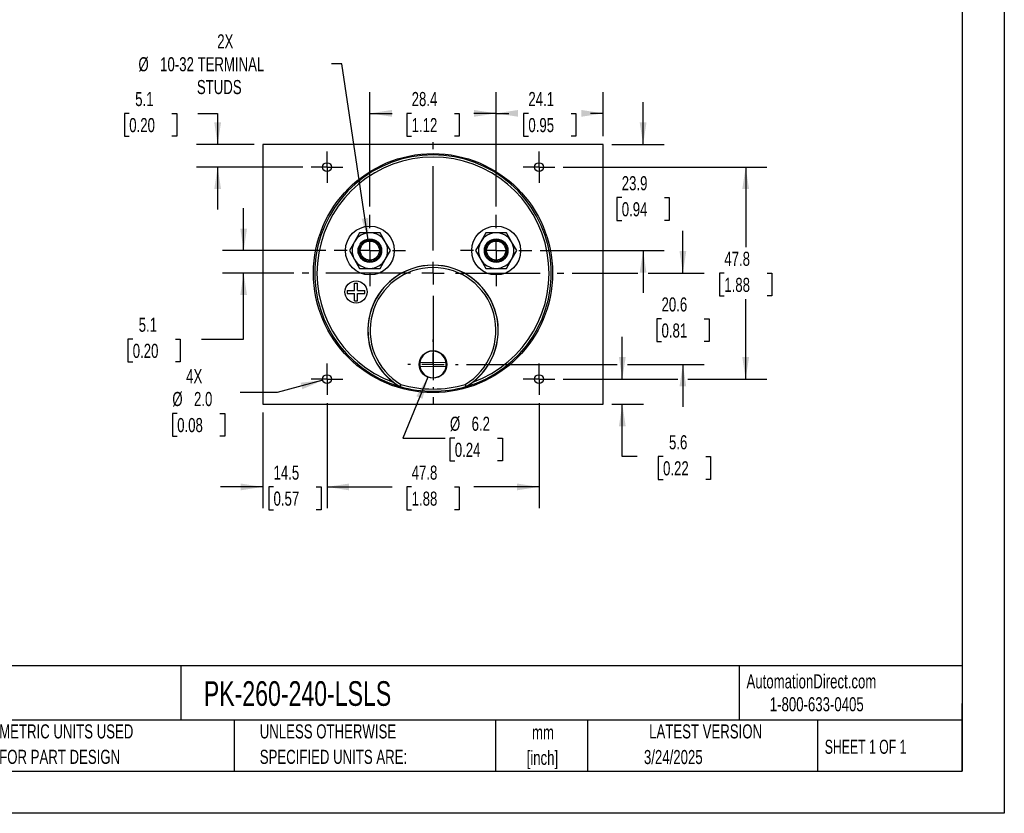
# Model space of a CAD drawing. Header units: millimetres. Extents: x 0 to 419, y 0 to 324.
# Tile 2 of 3: x 197 to 419, y 0 to 179. Entities that reach past the tile are written whole.
import ezdxf

# ---------------------------------------------------------------- set-up
doc = ezdxf.new("R2010")
doc.units = ezdxf.units.MM
doc.header["$LTSCALE"] = 1.5
doc.linetypes.add('CENTERX2', pattern=[20.32, 12.7, -2.54, 2.54, -2.54])
doc.layers.add('CENTER', color=40, linetype='CENTERX2')
doc.layers.add('DIMENSIONS', color=140, linetype='Continuous', lineweight=25)
doc.layers.add('TEXT', color=140, linetype='Continuous', lineweight=25)
doc.styles.add('SLDTEXTSTYLE0', font='TXT', dxfattribs={"width": 0.7})
doc.styles.add('SLDTEXTSTYLE1', font='TXT', dxfattribs={"width": 0.65})
doc.dimstyles.new('SLDDIMSTYLE0', dxfattribs={"dimtxt": 3.237012, "dimasz": 4.953, "dimexe": 0, "dimexo": 0.0625, "dimgap": 0.809253, "dimtad": 0, "dimtih": 1, "dimtoh": 1, "dimrnd": 1e-09, "dimzin": 12, "dimdsep": 46, "dimtxsty": 'SLDTEXTSTYLE0', "dimsah": 1, "dimcen": 0.09, "dimadec": 0, "dimazin": 3, "dimtfac": 1, "dimtofl": 0, "dimtmove": 0, "dimatfit": 3, "dimfxl": 0, "dimfrac": 2, "dimtolj": 1, "dimtzin": 12, "dimarcsym": 0})
doc.dimstyles.new('SLDDIMSTYLE1', dxfattribs={"dimtxt": 3.237012, "dimasz": 4.953, "dimexe": 0, "dimexo": 0.0625, "dimgap": 0.809253, "dimtad": 0, "dimtih": 1, "dimtoh": 1, "dimrnd": 1e-09, "dimzin": 12, "dimdsep": 46, "dimtxsty": 'SLDTEXTSTYLE0', "dimsah": 1, "dimcen": 0, "dimadec": 0, "dimazin": 3, "dimtfac": 1, "dimtofl": 0, "dimtmove": 0, "dimatfit": 3, "dimfxl": 0, "dimfrac": 2, "dimtolj": 1, "dimtzin": 12, "dimarcsym": 0})
doc.dimstyles.new('SLDDIMSTYLE2', dxfattribs={"dimtxt": 3.237012, "dimasz": 4.953, "dimexe": 0, "dimexo": 0.0625, "dimgap": 0.809253, "dimtad": 0, "dimtih": 1, "dimtoh": 1, "dimrnd": 1e-09, "dimzin": 12, "dimdsep": 46, "dimtxsty": 'SLDTEXTSTYLE0', "dimsah": 1, "dimcen": 0.09, "dimadec": 0, "dimazin": 3, "dimtfac": 1, "dimtmove": 0, "dimatfit": 0, "dimfxl": 0, "dimfrac": 2, "dimtolj": 1, "dimtzin": 12, "dimarcsym": 0})
doc.dimstyles.new('SLDDIMSTYLE5', dxfattribs={"dimtxt": 3.237012, "dimasz": 4.953, "dimexe": 0, "dimexo": 0.0625, "dimgap": 0.809253, "dimtad": 0, "dimtih": 1, "dimtoh": 1, "dimrnd": 1e-09, "dimzin": 4, "dimdsep": 46, "dimtxsty": 'SLDTEXTSTYLE0', "dimsah": 1, "dimcen": 0, "dimadec": 0, "dimazin": 1, "dimtfac": 1, "dimtofl": 0, "dimtmove": 0, "dimatfit": 3, "dimfxl": 0, "dimfrac": 2, "dimtolj": 1, "dimtzin": 12, "dimarcsym": 0})
doc.dimstyles.new('SLDDIMSTYLE6', dxfattribs={"dimtxt": 3.237012, "dimasz": 4.953, "dimexe": 0, "dimexo": 0.0625, "dimgap": 0.809253, "dimtad": 0, "dimtih": 1, "dimtoh": 1, "dimrnd": 1e-09, "dimzin": 12, "dimdsep": 46, "dimtxsty": 'SLDTEXTSTYLE0', "dimsah": 1, "dimcen": 0, "dimadec": 0, "dimazin": 3, "dimtfac": 1, "dimtofl": 0, "dimtmove": 0, "dimatfit": 3, "dimfxl": 0, "dimfrac": 2, "dimtolj": 1, "dimtzin": 12, "dimarcsym": 0})

# ---------------------------------------------------------------- blocks, each defined once
blk = doc.blocks.new('SW_NOTE_0_1')
at = {"layer": 'TEXT', "color": 0, "linetype": 'CENTERX2', "lineweight": 18, "char_height": 3.175, "attachment_point": 2, "style": 'SLDTEXTSTYLE0'}
for s, insert in [('mm', (4.27, 4.09)), ('[inch]', (4.14, -1.64))]:
    blk.add_mtext(s, dxfattribs=dict(at, insert=insert))
blk = doc.blocks.new('SW_NOTE_0_2')
at = {"layer": 'TEXT', "color": 0, "linetype": 'CENTERX2', "lineweight": 18, "char_height": 3.175, "attachment_point": 1, "style": 'SLDTEXTSTYLE0'}
for s, insert in [('UNLESS OTHERWISE', (0, 4.09)), ('SPECIFIED UNITS ARE:', (0, -1.64))]:
    blk.add_mtext(s, dxfattribs=dict(at, insert=insert))
blk = doc.blocks.new('SW_NOTE_0_6')
at = {"layer": 'TEXT', "color": 0, "linetype": 'CENTERX2', "lineweight": 18, "char_height": 3.175, "attachment_point": 1, "style": 'SLDTEXTSTYLE0'}
for s, insert in [('METRIC UNITS USED', (0, 4.09)), ('FOR PART DESIGN', (0, -1.64))]:
    blk.add_mtext(s, dxfattribs=dict(at, insert=insert))
blk = doc.blocks.new('_D_15')
at = {"layer": 'DIMENSIONS'}
for p, q in [((319.75, 145.55), (365.62, 145.55)), ((360.85, 145.55), (360.85, 127.55)), ((356.04, 121.68), (354.96, 121.68)), ((354.96, 121.68), (354.96, 116.53)), ((365.66, 121.68), (366.75, 121.68)), ((366.75, 121.68), (366.75, 116.53)), ((354.96, 116.53), (356.04, 116.53)), ((360.85, 97.8), (360.85, 115.81)), ((366.75, 116.53), (365.66, 116.53)), ((319.75, 97.8), (345.57, 97.8)), ((347.85, 97.8), (365.62, 97.8))]:
    blk.add_line(p, q, dxfattribs=at)
for points in [[(360.85, 145.55), (360.09, 140.6), (361.62, 140.6)], [(360.85, 97.8), (361.62, 102.75), (360.09, 102.75)]]:
    blk.add_solid(points, dxfattribs=at)
at = {"layer": 'DIMENSIONS', "char_height": 3.175, "attachment_point": 1, "style": 'SLDTEXTSTYLE0'}
for s, insert in [('47.8', (356.04, 126.49)), ('1.88', (356.04, 120.62))]:
    blk.add_mtext(s, dxfattribs=dict(at, insert=insert))
blk = doc.blocks.new('_D_16')
at = {"layer": 'DIMENSIONS'}
for p, q in [((266.56, 92.36), (266.56, 68.75)), ((314.31, 92.36), (314.31, 68.75)), ((266.56, 73.52), (281.24, 73.52)), ((285.62, 73.52), (284.53, 73.52)), ((284.53, 73.52), (284.53, 68.37)), ((295.24, 73.52), (296.33, 73.52)), ((296.33, 73.52), (296.33, 68.37)), ((314.31, 73.52), (299.63, 73.52)), ((284.53, 68.37), (285.62, 68.37)), ((296.33, 68.37), (295.24, 68.37))]:
    blk.add_line(p, q, dxfattribs=at)
for points in [[(266.56, 73.52), (271.51, 72.76), (271.51, 74.28)], [(314.31, 73.52), (309.35, 74.28), (309.35, 72.76)]]:
    blk.add_solid(points, dxfattribs=at)
at = {"layer": 'DIMENSIONS', "char_height": 3.175, "attachment_point": 1, "style": 'SLDTEXTSTYLE0'}
for s, insert in [('47.8', (285.62, 78.33)), ('1.88', (285.62, 72.47))]:
    blk.add_mtext(s, dxfattribs=dict(at, insert=insert))
blk = doc.blocks.new('_D_17')
at = {"layer": 'DIMENSIONS'}
for p, q in [((276.21, 136.7), (276.21, 162.43)), ((304.66, 136.7), (304.66, 162.43)), ((276.21, 157.66), (281.24, 157.66)), ((285.62, 157.66), (284.53, 157.66)), ((284.53, 157.66), (284.53, 152.52)), ((295.24, 157.66), (296.33, 157.66)), ((296.33, 157.66), (296.33, 152.52)), ((304.66, 157.66), (299.63, 157.66)), ((284.53, 152.52), (285.62, 152.52)), ((296.33, 152.52), (295.24, 152.52))]:
    blk.add_line(p, q, dxfattribs=at)
for points in [[(276.21, 157.66), (281.16, 156.9), (281.16, 158.43)], [(304.66, 157.66), (299.7, 158.43), (299.7, 156.9)]]:
    blk.add_solid(points, dxfattribs=at)
at = {"layer": 'DIMENSIONS', "char_height": 3.175, "attachment_point": 1, "style": 'SLDTEXTSTYLE0'}
for s, insert in [('28.4', (285.62, 162.48)), ('1.12', (285.62, 156.61))]:
    blk.add_mtext(s, dxfattribs=dict(at, insert=insert))
blk = doc.blocks.new('_D_18')
at = {"layer": 'DIMENSIONS'}
for p, q in [((266.56, 92.36), (266.56, 68.75)), ((252.08, 90.25), (252.08, 68.75)), ((252.08, 73.52), (242.56, 73.52)), ((254.51, 73.52), (253.42, 73.52)), ((253.42, 73.52), (253.42, 68.37)), ((264.13, 73.52), (265.21, 73.52)), ((265.21, 73.52), (265.21, 68.37)), ((266.56, 73.52), (276.08, 73.52)), ((253.42, 68.37), (254.51, 68.37)), ((265.21, 68.37), (264.13, 68.37))]:
    blk.add_line(p, q, dxfattribs=at)
for points in [[(252.08, 73.52), (247.13, 74.28), (247.13, 72.76)], [(266.56, 73.52), (271.51, 72.76), (271.51, 74.28)]]:
    blk.add_solid(points, dxfattribs=at)
at = {"layer": 'DIMENSIONS', "char_height": 3.175, "attachment_point": 1, "style": 'SLDTEXTSTYLE0'}
for s, insert in [('14.5', (254.51, 78.33)), ('0.57', (254.51, 72.47))]:
    blk.add_mtext(s, dxfattribs=dict(at, insert=insert))
blk = doc.blocks.new('_D_19')
at = {"layer": 'DIMENSIONS'}
for p, q in [((222.01, 157.66), (220.92, 157.66)), ((220.92, 157.66), (220.92, 152.52)), ((231.62, 157.66), (232.71, 157.66)), ((232.71, 157.66), (232.71, 152.52)), ((237.46, 157.66), (241.92, 157.66)), ((241.92, 157.66), (241.92, 150.65)), ((220.92, 152.52), (222.01, 152.52)), ((232.71, 152.52), (231.62, 152.52)), ((250.18, 150.65), (237.16, 150.65)), ((261.11, 145.55), (237.16, 145.55)), ((241.92, 145.55), (241.92, 136.03))]:
    blk.add_line(p, q, dxfattribs=at)
for points in [[(241.92, 150.65), (242.69, 155.61), (241.16, 155.61)], [(241.92, 145.55), (241.16, 140.6), (242.69, 140.6)]]:
    blk.add_solid(points, dxfattribs=at)
at = {"layer": 'DIMENSIONS', "char_height": 3.175, "attachment_point": 1, "style": 'SLDTEXTSTYLE0'}
for s, insert in [('5.1', (223.35, 162.48)), ('0.20', (222.01, 156.61))]:
    blk.add_mtext(s, dxfattribs=dict(at, insert=insert))
blk = doc.blocks.new('_D_20')
at = {"layer": 'DIMENSIONS'}
for p, q in [((337.75, 150.65), (337.75, 160.18)), ((330.69, 150.65), (342.51, 150.65)), ((332.94, 138.7), (331.85, 138.7)), ((331.85, 138.7), (331.85, 133.56)), ((342.55, 138.7), (343.64, 138.7)), ((343.64, 138.7), (343.64, 133.56)), ((331.85, 133.56), (332.94, 133.56)), ((343.64, 133.56), (342.55, 133.56)), ((314.6, 126.76), (342.51, 126.76)), ((337.75, 126.76), (337.75, 117.23))]:
    blk.add_line(p, q, dxfattribs=at)
for points in [[(337.75, 150.65), (338.51, 155.61), (336.98, 155.61)], [(337.75, 126.76), (336.98, 121.8), (338.51, 121.8)]]:
    blk.add_solid(points, dxfattribs=at)
at = {"layer": 'DIMENSIONS', "char_height": 3.175, "attachment_point": 1, "style": 'SLDTEXTSTYLE0'}
for s, insert in [('23.9', (332.94, 143.52)), ('0.94', (332.94, 137.65))]:
    blk.add_mtext(s, dxfattribs=dict(at, insert=insert))
blk = doc.blocks.new('_D_21')
at = {"layer": 'DIMENSIONS'}
for p, q in [((304.66, 136.7), (304.66, 162.43)), ((328.78, 152.56), (328.78, 162.43)), ((304.66, 157.66), (307.52, 157.66)), ((311.91, 157.66), (310.82, 157.66)), ((310.82, 157.66), (310.82, 152.52)), ((321.53, 157.66), (322.61, 157.66)), ((322.61, 157.66), (322.61, 152.52)), ((328.78, 157.66), (325.91, 157.66)), ((310.82, 152.52), (311.91, 152.52)), ((322.61, 152.52), (321.53, 152.52))]:
    blk.add_line(p, q, dxfattribs=at)
for points in [[(304.66, 157.66), (309.61, 156.9), (309.61, 158.43)], [(328.78, 157.66), (323.83, 158.43), (323.83, 156.9)]]:
    blk.add_solid(points, dxfattribs=at)
at = {"layer": 'DIMENSIONS', "char_height": 3.175, "attachment_point": 1, "style": 'SLDTEXTSTYLE0'}
for s, insert in [('24.1', (311.91, 162.48)), ('0.95', (311.91, 156.61))]:
    blk.add_mtext(s, dxfattribs=dict(at, insert=insert))
blk = doc.blocks.new('_D_22')
at = {"layer": 'DIMENSIONS'}
for p, q in [((333.07, 97.8), (333.07, 107.33)), ((319.75, 97.8), (337.83, 97.8)), ((330.69, 92.15), (337.83, 92.15)), ((333.07, 80.35), (333.07, 92.15)), ((336.4, 80.35), (333.07, 80.35)), ((342.24, 80.35), (341.15, 80.35)), ((341.15, 80.35), (341.15, 75.2)), ((351.86, 80.35), (352.94, 80.35)), ((352.94, 80.35), (352.94, 75.2)), ((341.15, 75.2), (342.24, 75.2)), ((352.94, 75.2), (351.86, 75.2))]:
    blk.add_line(p, q, dxfattribs=at)
for points in [[(333.07, 97.8), (333.83, 102.75), (332.31, 102.75)], [(333.07, 92.15), (332.31, 87.2), (333.83, 87.2)]]:
    blk.add_solid(points, dxfattribs=at)
at = {"layer": 'DIMENSIONS', "char_height": 3.175, "attachment_point": 1, "style": 'SLDTEXTSTYLE0'}
for s, insert in [('5.6', (343.58, 85.17)), ('0.22', (342.24, 79.3))]:
    blk.add_mtext(s, dxfattribs=dict(at, insert=insert))
blk = doc.blocks.new('_D_23')
at = {"layer": 'DIMENSIONS'}
for p, q in [((265.59, 97.54), (255.32, 94.79)), ((255.32, 94.79), (246.99, 94.79)), ((232.81, 90.09), (231.73, 90.09)), ((231.73, 90.09), (231.73, 84.94)), ((242.43, 90.09), (243.52, 90.09)), ((243.52, 90.09), (243.52, 84.94)), ((231.73, 84.94), (232.81, 84.94)), ((243.52, 84.94), (242.43, 84.94))]:
    blk.add_line(p, q, dxfattribs=at)
blk.add_solid([(265.59, 97.54), (260.61, 97), (261, 95.52)], dxfattribs=at)
at = {"layer": 'DIMENSIONS', "char_height": 3.175, "attachment_point": 1, "style": 'SLDTEXTSTYLE0'}
for s, insert in [('4X', (234.83, 100.05)), ('%%c', (231.72, 94.91)), ('2.0', (236.6, 94.91)), ('0.08', (232.81, 89.04))]:
    blk.add_mtext(s, dxfattribs=dict(at, insert=insert))
blk = doc.blocks.new('_D_24')
at = {"layer": 'DIMENSIONS'}
for p, q in [((247.78, 126.76), (247.78, 136.28)), ((266.26, 126.76), (243.02, 126.76)), ((259.06, 121.68), (243.02, 121.68)), ((247.78, 106.82), (247.78, 121.68)), ((222.8, 106.82), (221.71, 106.82)), ((221.71, 106.82), (221.71, 101.67)), ((232.42, 106.82), (233.5, 106.82)), ((233.5, 106.82), (233.5, 101.67)), ((238.25, 106.82), (247.78, 106.82)), ((221.71, 101.67), (222.8, 101.67)), ((233.5, 101.67), (232.42, 101.67))]:
    blk.add_line(p, q, dxfattribs=at)
for points in [[(247.78, 126.76), (248.54, 131.71), (247.02, 131.71)], [(247.78, 121.68), (247.02, 116.72), (248.54, 116.72)]]:
    blk.add_solid(points, dxfattribs=at)
at = {"layer": 'DIMENSIONS', "char_height": 3.175, "attachment_point": 1, "style": 'SLDTEXTSTYLE0'}
for s, insert in [('5.1', (224.14, 111.63)), ('0.20', (222.8, 105.76))]:
    blk.add_mtext(s, dxfattribs=dict(at, insert=insert))
blk = doc.blocks.new('_D_25')
at = {"layer": 'DIMENSIONS'}
for p, q in [((346.71, 121.68), (346.71, 131.2)), ((321.8, 121.68), (336.6, 121.68)), ((338.89, 121.68), (351.47, 121.68)), ((341.9, 111.39), (340.81, 111.39)), ((340.81, 111.39), (340.81, 106.25)), ((351.52, 111.39), (352.61, 111.39)), ((352.61, 111.39), (352.61, 106.25)), ((340.81, 106.25), (341.9, 106.25)), ((352.61, 106.25), (351.52, 106.25)), ((297.98, 101.11), (331.93, 101.11)), ((334.21, 101.11), (351.47, 101.11)), ((346.71, 101.11), (346.71, 91.58))]:
    blk.add_line(p, q, dxfattribs=at)
for points in [[(346.71, 121.68), (347.47, 126.63), (345.95, 126.63)], [(346.71, 101.11), (345.95, 96.15), (347.47, 96.15)]]:
    blk.add_solid(points, dxfattribs=at)
at = {"layer": 'DIMENSIONS', "char_height": 3.175, "attachment_point": 1, "style": 'SLDTEXTSTYLE0'}
for s, insert in [('20.6', (341.9, 116.21)), ('0.81', (341.9, 110.34))]:
    blk.add_mtext(s, dxfattribs=dict(at, insert=insert))
blk = doc.blocks.new('_D_26')
at = {"layer": 'DIMENSIONS'}
for p, q in [((289.26, 98.24), (283.64, 84.53)), ((283.64, 84.53), (293.17, 84.53)), ((295.34, 84.53), (294.25, 84.53)), ((294.25, 84.53), (294.25, 79.38)), ((304.96, 84.53), (306.05, 84.53)), ((306.05, 84.53), (306.05, 79.38)), ((294.25, 79.38), (295.34, 79.38)), ((306.05, 79.38), (304.96, 79.38))]:
    blk.add_line(p, q, dxfattribs=at)
blk.add_solid([(289.26, 98.24), (286.67, 93.94), (288.08, 93.37)], dxfattribs=at)
at = {"layer": 'DIMENSIONS', "char_height": 3.175, "attachment_point": 1, "style": 'SLDTEXTSTYLE0'}
for s, insert in [('%%c', (294.24, 89.34)), ('6.2', (299.13, 89.34)), ('0.24', (295.34, 83.47))]:
    blk.add_mtext(s, dxfattribs=dict(at, insert=insert))
blk = doc.blocks.new('_D_27')
at = {"layer": 'DIMENSIONS'}
for p, q in [((269.89, 168.8), (267.54, 168.8)), ((275.85, 129.13), (269.89, 168.8))]:
    blk.add_line(p, q, dxfattribs=at)
blk.add_solid([(275.85, 129.13), (275.87, 134.14), (274.36, 133.91)], dxfattribs=at)
at = {"layer": 'DIMENSIONS', "char_height": 3.175, "attachment_point": 1, "style": 'SLDTEXTSTYLE0'}
for s, insert in [('2X', (241.83, 175.47)), ('%%c', (224.09, 170.32)), ('10-32 TERMINAL', (228.97, 170.32)), ('STUDS', (237.25, 165.18))]:
    blk.add_mtext(s, dxfattribs=dict(at, insert=insert))
blk = doc.blocks.new('SW_CENTERMARKSYMBOL_1')
at = {"layer": 'CENTER', "color": 0}
for p, q in [((0, 5.08), (0, 8.04)), ((0, 0), (0, 2.54)), ((-5.08, 0), (-8.04, 0)), ((0, 0), (-2.54, 0)), ((0, 0), (0, -2.54)), ((0, 0), (2.54, 0)), ((5.08, 0), (8.04, 0)), ((0, -5.08), (0, -8.04))]:
    blk.add_line(p, q, dxfattribs=at)
blk = doc.blocks.new('SW_CENTERMARKSYMBOL_2')
at = {"layer": 'CENTER', "color": 0}
for p, q in [((0, 5.08), (0, 8.04)), ((0, 0), (0, 2.54)), ((-5.08, 0), (-8.04, 0)), ((0, 0), (-2.54, 0)), ((0, 0), (0, -2.54)), ((0, 0), (2.54, 0)), ((5.08, 0), (8.04, 0)), ((0, -5.08), (0, -8.04))]:
    blk.add_line(p, q, dxfattribs=at)
blk = doc.blocks.new('SW_CENTERMARKSYMBOL_3')
at = {"layer": 'CENTER', "color": 0}
for p, q in [((0, 5.08), (0, 5.64)), ((0, 0), (0, 2.54)), ((-5.08, 0), (-5.64, 0)), ((0, 0), (-2.54, 0)), ((0, 0), (0, -2.54)), ((0, 0), (2.54, 0)), ((5.08, 0), (5.64, 0)), ((0, -5.08), (0, -5.64))]:
    blk.add_line(p, q, dxfattribs=at)
blk = doc.blocks.new('SW_CENTERMARKSYMBOL_4')
at = {"layer": 'CENTER', "color": 0}
for p, q in [((0, 2.54), (0, 3.54)), ((0, 0), (0, 2.54)), ((-2.54, 0), (-3.54, 0)), ((0, 0), (-2.54, 0)), ((0, 0), (0, -2.54)), ((0, 0), (2.54, 0)), ((2.54, 0), (3.54, 0)), ((0, -2.54), (0, -3.54))]:
    blk.add_line(p, q, dxfattribs=at)
blk = doc.blocks.new('SW_CENTERMARKSYMBOL_5')
at = {"layer": 'CENTER', "color": 0}
for p, q in [((0, 2.54), (0, 3.54)), ((0, 0), (0, 2.54)), ((-2.54, 0), (-3.54, 0)), ((0, 0), (-2.54, 0)), ((0, 0), (0, -2.54)), ((0, 0), (2.54, 0)), ((2.54, 0), (3.54, 0)), ((0, -2.54), (0, -3.54))]:
    blk.add_line(p, q, dxfattribs=at)
blk = doc.blocks.new('SW_CENTERMARKSYMBOL_6')
at = {"layer": 'CENTER', "color": 0}
for p, q in [((0, 2.54), (0, 3.54)), ((0, 0), (0, 2.54)), ((-2.54, 0), (-3.54, 0)), ((0, 0), (-2.54, 0)), ((0, 0), (0, -2.54)), ((0, 0), (2.54, 0)), ((2.54, 0), (3.54, 0)), ((0, -2.54), (0, -3.54))]:
    blk.add_line(p, q, dxfattribs=at)
blk = doc.blocks.new('SW_CENTERMARKSYMBOL_7')
at = {"layer": 'CENTER', "color": 0}
for p, q in [((0, 2.54), (0, 3.54)), ((0, 0), (0, 2.54)), ((-2.54, 0), (-3.54, 0)), ((0, 0), (-2.54, 0)), ((0, 0), (0, -2.54)), ((0, 0), (2.54, 0)), ((2.54, 0), (3.54, 0)), ((0, -2.54), (0, -3.54))]:
    blk.add_line(p, q, dxfattribs=at)
blk = doc.blocks.new('SW_CENTERMARKSYMBOL_8')
at = {"layer": 'CENTER', "color": 0}
for p, q in [((0, 5.08), (0, 29.464)), ((0, 0), (0, 2.54)), ((-5.08, 0), (-29.464, 0)), ((0, 0), (-2.54, 0)), ((0, 0), (0, -2.54)), ((0, 0), (2.54, 0)), ((5.08, 0), (29.464, 0)), ((0, -5.08), (0, -29.464))]:
    blk.add_line(p, q, dxfattribs=at)

msp = doc.modelspace()

# ---------------------------------------------------------------- linework, layer by layer
at = {"color": 7, "linetype": 'Continuous'}
for p, q in [((419.104, 323.854), (419.104, 0.004)), ((419.104, 0.004), (0.004, 0.004))]:
    msp.add_line(p, q, dxfattribs=at)
for p, q in [((252.081, 150.652), (252.081, 92.152)), ((328.781, 150.652), (252.081, 150.652)), ((328.781, 92.152), (328.781, 150.652)), ((272.743, 128.756), (271.588, 126.756)), ((273.898, 130.756), (272.743, 128.756)), ((276.207, 130.756), (273.898, 130.756)), ((278.517, 130.756), (276.207, 130.756)), ((279.671, 128.756), (278.517, 130.756)), ((280.826, 126.756), (279.671, 128.756)), ((301.191, 128.756), (300.036, 126.756)), ((302.346, 130.756), (301.191, 128.756)), ((304.655, 130.756), (302.346, 130.756)), ((306.965, 130.756), (304.655, 130.756)), ((308.119, 128.756), (306.965, 130.756)), ((309.274, 126.756), (308.119, 128.756)), ((271.588, 126.756), (272.743, 124.756)), ((279.671, 124.756), (280.826, 126.756)), ((300.036, 126.756), (301.191, 124.756)), ((308.119, 124.756), (309.274, 126.756)), ((272.743, 124.756), (273.898, 122.756)), ((278.517, 122.756), (279.671, 124.756)), ((301.191, 124.756), (302.346, 122.756)), ((306.965, 122.756), (308.119, 124.756)), ((273.898, 122.756), (276.207, 122.756)), ((276.207, 122.756), (278.517, 122.756)), ((302.346, 122.756), (304.655, 122.756)), ((304.655, 122.756), (306.965, 122.756)), ((271.089, 117.789), (272.739, 117.789)), ((271.089, 117.789), (271.089, 117.089)), ((272.739, 117.789), (272.739, 119.439)), ((272.739, 119.439), (273.439, 119.439)), ((273.439, 117.789), (273.439, 119.439)), ((273.439, 117.789), (275.089, 117.789)), ((275.089, 117.089), (275.089, 117.789)), ((271.089, 117.089), (272.739, 117.089)), ((272.739, 115.439), (272.739, 117.089)), ((272.739, 115.439), (273.439, 115.439)), ((273.439, 117.089), (275.089, 117.089)), ((273.439, 115.439), (273.439, 117.089)), ((293.384, 100.58), (287.469, 100.633)), ((287.478, 101.633), (293.394, 101.579)), ((282.962, 96.149), (282.949, 96.117)), ((283.006, 96.092), (282.949, 96.117)), ((283.02, 96.124), (283.006, 96.092)), ((297.856, 96.092), (297.842, 96.124)), ((297.914, 96.117), (297.856, 96.092)), ((297.914, 96.117), (297.9, 96.149)), ((252.081, 92.152), (328.781, 92.152))]:
    msp.add_line(p, q)
for centre, radius in [((290.431, 121.676), 26.924), ((266.555, 145.552), 1), ((314.307, 145.552), 1), ((276.207, 126.756), 5.5), ((304.655, 126.756), 5.5), ((276.207, 126.756), 2.65), ((276.207, 126.756), 2.4), ((276.207, 126.756), 2.15), ((304.655, 126.756), 2.65), ((304.655, 126.756), 2.4), ((304.655, 126.756), 2.15), ((273.089, 117.439), 2.5), ((290.431, 101.106), 3.1), ((266.555, 97.8), 1), ((314.307, 97.8), 1)]:
    msp.add_circle(centre, radius)
for centre, radius, start, end in [((290.431, 121.676), 26.64, 286.18396, 253.81604), ((290.431, 121.676), 26.14, 290.03748, 249.96252), ((276.207, 126.756), 4, 150, 210), ((276.207, 126.756), 4, 90, 150), ((276.207, 126.756), 4, 30, 90), ((276.207, 126.756), 4, 330, 30), ((304.655, 126.756), 4, 150, 210), ((304.655, 126.756), 4, 90, 150), ((304.655, 126.756), 4, 30, 90), ((304.655, 126.756), 4, 330, 30), ((276.207, 126.756), 4, 210, 270), ((276.207, 126.756), 4, 270, 330), ((304.655, 126.756), 4, 210, 270), ((304.655, 126.756), 4, 270, 330), ((290.431, 108.775), 14.7, 307.53834, 232.46166), ((290.431, 108.775), 14.669, 300.60703, 239.39297), ((290.431, 108.775), 14.169, 300.73478, 239.26522), ((290.431, 101.106), 3, 9.07139, 169.88326), ((290.431, 101.106), 3, 169.88326, 189.07139), ((290.431, 101.106), 3, 189.07139, 349.88326), ((290.431, 101.106), 3, 349.88326, 9.07139), ((291.039, 109.618), 15.739, 232.57662, 239.0667), ((413.535, 29.924), 146.407, 152.91042, 153.10649), ((283.09, 96.364), 0.25, 239.39353, 253.82512), ((6.228, 196.065), 294.282, 340.14689, 340.24443), ((290.431, 121.676), 26.605, 253.82564, 286.17436), ((290.431, 121.675), 26.104, 253.8941, 286.1059), ((574.288, 195.941), 293.915, 199.75551, 199.85317), ((167.173, 29.846), 146.58, 26.89363, 27.08947), ((297.773, 96.364), 0.25, 286.17492, 300.60642), ((289.603, 109.942), 16.13, 301.01202, 307.34465)]:
    msp.add_arc(centre, radius, start, end)
at = {"layer": 'TEXT'}
for p, q in [((409.575, 314.325), (409.575, 9.525)), ((409.575, 33.189), (9.525, 33.189)), ((233.638, 33.189), (233.638, 20.955)), ((359.363, 33.189), (359.363, 20.955)), ((409.575, 9.525), (409.575, 24.765)), ((409.575, 20.955), (9.525, 20.955)), ((245.67, 20.955), (245.67, 9.525)), ((304.536, 20.955), (304.536, 9.525)), ((325.218, 20.955), (325.218, 9.525)), ((377.023, 20.955), (377.023, 9.525)), ((9.525, 9.525), (409.575, 9.525))]:
    msp.add_line(p, q, dxfattribs=at)

# ---------------------------------------------------------------- block references
at = {"layer": 'CENTER'}
for name, p in [('SW_CENTERMARKSYMBOL_8', (290.431, 121.676)), ('SW_CENTERMARKSYMBOL_5', (266.555, 145.552)), ('SW_CENTERMARKSYMBOL_7', (314.307, 145.552)), ('SW_CENTERMARKSYMBOL_1', (276.207, 126.756)), ('SW_CENTERMARKSYMBOL_2', (304.655, 126.756)), ('SW_CENTERMARKSYMBOL_3', (290.431, 101.106)), ('SW_CENTERMARKSYMBOL_6', (266.555, 97.8)), ('SW_CENTERMARKSYMBOL_4', (314.307, 97.8))]:
    msp.add_blockref(name, p, dxfattribs=at)
at = {"layer": 'TEXT', "linetype": 'CENTERX2', "lineweight": 18}
for name, p in [('SW_NOTE_0_6', (192.718, 15.953)), ('SW_NOTE_0_2', (251.412, 15.953)), ('SW_NOTE_0_1', (310.929, 15.729))]:
    msp.add_blockref(name, p, dxfattribs=at)

# ---------------------------------------------------------------- texts
for s, insert, char_height, attachment_point, style in [('AutomationDirect.com', (361.042, 31.315), 3.175, 1, 'SLDTEXTSTYLE0'), ('PK-260-240-LSLS', (238.812, 29.764), 5.55625, 1, 'SLDTEXTSTYLE0'), ('1-800-633-0405', (366.287, 26.156), 3.175, 1, 'SLDTEXTSTYLE0'), ('LATEST VERSION', (351.828, 20.046), 3.175, 2, 'SLDTEXTSTYLE0'), ('SHEET 1 OF 1', (378.662, 16.577), 3.175, 1, 'SLDTEXTSTYLE1'), ('3/24/2025', (344.552, 14.267), 3.175, 2, 'SLDTEXTSTYLE0')]:
    msp.add_mtext(s, dxfattribs=dict(at, insert=insert, char_height=char_height, attachment_point=attachment_point, style=style))

# ---------------------------------------------------------------- dimensions: what is measured, and where the dimension line sits
at = {"layer": 'DIMENSIONS'}
dim = msp.add_diameter_dim_2p(p1=(276.563, 124.383), p2=(275.851, 129.13), text='2X\\P%%c10-32 TERMINAL\\PSTUDS', dimstyle='SLDDIMSTYLE6', override={"dimpost": '<>'}, dxfattribs=at)
dim.commit()
dim.dimension.update_dxf_attribs({"geometry": '_D_27', "text_midpoint": (244.625, 168.803), "dimtype": 163})
for base, p1, p2, dimstyle, picture, middle in [((241.924, 150.652), (263.015, 145.552), (252.081, 150.652), 'SLDDIMSTYLE2', '_D_19', (241.924, 157.664)), ((337.745, 150.652), (312.695, 126.756), (328.781, 150.652), 'SLDDIMSTYLE2', '_D_20', (337.745, 138.704)), ((360.854, 97.8), (317.847, 145.552), (317.847, 97.8), 'SLDDIMSTYLE0', '_D_15', (360.854, 121.676)), ((247.778, 121.676), (268.167, 126.756), (260.967, 121.676), 'SLDDIMSTYLE2', '_D_24', (247.778, 106.816)), ((346.71, 121.676), (296.071, 101.106), (319.895, 121.676), 'SLDDIMSTYLE2', '_D_25', (346.71, 111.391)), ((333.069, 97.8), (328.781, 92.152), (317.847, 97.8), 'SLDDIMSTYLE2', '_D_22', (333.069, 80.348))]:
    dim = msp.add_linear_dim(base=base, p1=p1, p2=p2, angle=90, dimstyle=dimstyle, dxfattribs=at)
    dim.commit()
    dim.dimension.update_dxf_attribs({"geometry": picture, "text_midpoint": middle, "dimtype": 160})
for base, p1, p2, dimstyle, picture, middle in [((304.655, 157.664), (276.207, 134.796), (304.655, 134.796), 'SLDDIMSTYLE0', '_D_17', (290.431, 157.664)), ((328.781, 157.664), (304.655, 134.796), (328.781, 150.652), 'SLDDIMSTYLE0', '_D_21', (316.718, 157.664)), ((252.081, 73.517), (266.555, 94.26), (252.081, 92.152), 'SLDDIMSTYLE2', '_D_18', (259.318, 73.517)), ((314.307, 73.517), (266.555, 94.26), (314.307, 94.26), 'SLDDIMSTYLE0', '_D_16', (290.431, 73.517))]:
    dim = msp.add_linear_dim(base=base, p1=p1, p2=p2, dimstyle=dimstyle, dxfattribs=at)
    dim.commit()
    dim.dimension.update_dxf_attribs({"geometry": picture, "text_midpoint": middle, "dimtype": 160})
dim = msp.add_diameter_dim_2p(p1=(291.606, 103.975), p2=(289.256, 98.238), dimstyle='SLDDIMSTYLE1', dxfattribs=at)
dim.commit()
dim.dimension.update_dxf_attribs({"geometry": '_D_26', "text_midpoint": (300.149, 84.526), "dimtype": 163})
dim = msp.add_diameter_dim_2p(p1=(267.521, 98.059), p2=(265.589, 97.542), text='4X\\P<>', dimstyle='SLDDIMSTYLE5', dxfattribs=at)
dim.commit()
dim.dimension.update_dxf_attribs({"geometry": '_D_23', "text_midpoint": (237.622, 92.662), "dimtype": 163})

doc.saveas('drawing.dxf')
